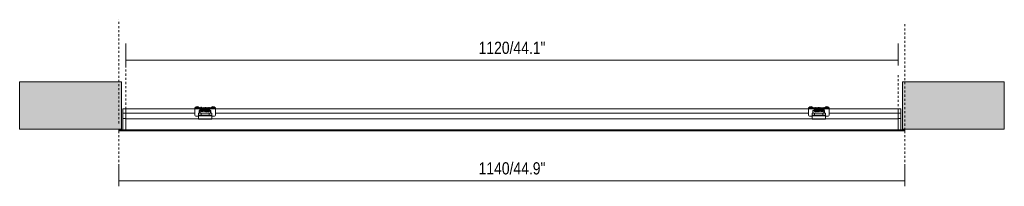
# Model space of a CAD drawing. Header units: millimetres. Extents: x -7293 to -3814, y -168 to 5061.
# Tile 8 of 8: x -5567 to -4139, y 4820 to 5061. Entities that reach past the tile are written whole.
import ezdxf

# ---------------------------------------------------------------- set-up
doc = ezdxf.new("R2010")
doc.units = ezdxf.units.MM
doc.linetypes.add('Dash', pattern=[6, 3, -3])
doc.layers.add('A-ANNO-DIMS', color=7, linetype='Dash', lineweight=9, true_color=0xd2d2d2)
for name, color, linetype, lineweight in [('A-ANNO-DIMS-8', 7, 'Continuous', 9), ('A-DETL-GENF', 7, 'Continuous', 9), ('E-LITE-EQPM', 7, 'Continuous', 20)]:
    doc.layers.add(name, color=color, linetype=linetype, lineweight=lineweight)
doc.styles.add('Arial Narrow', font='ARIALN.TTF', dxfattribs={"height": 17.6})
doc.dimstyles.new('FARO_-_2_2mm_Arial_Narrow_mm_Inch_Left_H_1', dxfattribs={"dimscale": 304.8, "dimtxt": 18.012385, "dimasz": 0, "dimexe": 0.07874, "dimexo": 0.0625, "dimgap": 0.013123, "dimtad": 3, "dimtih": 1, "dimtoh": 1, "dimdec": 0, "dimzin": 0, "dimdsep": 46, "dimtxsty": 'Arial Narrow', "dimblk1": 'NONE', "dimblk2": 'NONE', "dimsah": 1, "dimcen": 0.09, "dimadec": 0, "dimazin": 0, "dimtfac": 1, "dimtdec": 4, "dimtix": 1, "dimtmove": 0, "dimatfit": 3, "dimfxl": 0.026247, "dimfxlon": 1, "dimtvp": 1, "dimtolj": 1, "dimtzin": 0, "dimarcsym": 2})

# ---------------------------------------------------------------- blocks, each defined once
blk = doc.blocks.new('VIA Recessed - 00-592219-Planta_PDF')
at = {"lineweight": 9}
for p, q in [((-3652.6, 4933.2), (-3661, 4933.2)), ((-3661, 4933.2), (-3652.6, 4933.2)), ((-3661, 4931.7), (-3661, 4933.2)), ((-3661, 4922.7), (-3661, 4931.7)), ((-3661, 4931.7), (-3652.8, 4931.7)), ((-3660.9, 4933.7), (-3660.7, 4933.7)), ((-3660.5, 4933.7), (-3660.9, 4933.7)), ((-3660.9, 4933.7), (-3660.5, 4933.7)), ((-3660.9, 4933.6), (-3660.9, 4933.4)), ((-3660.5, 4933.6), (-3660.9, 4933.6)), ((-3660.9, 4933.4), (-3660.5, 4933.4)), ((-3660.9, 4933.3), (-3660.4, 4933.3)), ((-3660.4, 4933.3), (-3660.9, 4933.3)), ((-3660.7, 4933.8), (-3659.7, 4933.8)), ((-3659, 4933.6), (-3660.2, 4933.6)), ((-3660.2, 4933.4), (-3659.1, 4933.4)), ((-3660, 4933.8), (-3659, 4934.8)), ((-3660, 4933.8), (-3659.9, 4933.8)), ((-3659.2, 4933.8), (-3656.2, 4933.8)), ((-3657.5, 4933.6), (-3659, 4933.6)), ((-3659, 4933.4), (-3657.5, 4933.4)), ((-3657, 4934.3), (-3658, 4934.3)), ((-3656.5, 4933.6), (-3657.5, 4933.6)), ((-3656.5, 4933.4), (-3657.5, 4933.4)), ((-3656, 4934.8), (-3655, 4933.8)), ((-3654.7, 4933.6), (-3655.9, 4933.6)), ((-3654.7, 4933.4), (-3655.9, 4933.4)), ((-3655.2, 4933.8), (-3654.3, 4933.8)), ((-3655, 4933.8), (-3655, 4933.8)), ((-3654.1, 4933.7), (-3654.5, 4933.7)), ((-3654.5, 4933.7), (-3654.1, 4933.7)), ((-3654.1, 4933.6), (-3654.5, 4933.6)), ((-3654.1, 4933.4), (-3654.5, 4933.4)), ((-3654.5, 4933.3), (-3654.1, 4933.3)), ((-3654.1, 4933.3), (-3654.5, 4933.3)), ((-3654.5, 4926.8), (-3654.5, 4928.8)), ((-3654.4, 4933.3), (-3654.1, 4933.3)), ((-3654.2, 4933.7), (-3654.1, 4933.7)), ((-3654.1, 4933.4), (-3654.1, 4933.6)), ((-3653.8, 4931.1), (-3653.8, 4925.7)), ((-3653.8, 4931.1), (-3653.7, 4930.9)), ((-3653.3, 4930.4), (-3652.9, 4930.4)), ((-3653.3, 4929.8), (-3653, 4929.8)), ((-3652.8, 4931.1), (-3653, 4931.4)), ((-3652.6, 4933.3), (-3652.6, 4933.4)), ((-3652, 4929.8), (-3651, 4929.8)), ((-3651.8, 4931.7), (-3650.8, 4931.7)), ((-3651.8, 4931.1), (-3651.8, 4931.2)), ((-3651.8, 4931.1), (-3651.7, 4930.8)), ((-3650.6, 4933.2), (-3651.6, 4933.2)), ((-3651.6, 4933.2), (-3650.6, 4933.2)), ((-3651.3, 4933.9), (-3651.1, 4933.2)), ((-3649.8, 4930.9), (-3649.1, 4930.9)), ((-3648.7, 4932), (-3649.7, 4932)), ((-3649.1, 4931.9), (-3649.7, 4931.9)), ((-3649.5, 4933.2), (-3648.6, 4933.2)), ((-3649.1, 4930.9), (-3649.1, 4931.9)), ((-3649.1, 4931.9), (-3649.1, 4931.9)), ((-3646.7, 4932), (-3647.7, 4932)), ((-3647.6, 4933.2), (-3646.6, 4933.2)), ((-3644.7, 4932), (-3645.7, 4932)), ((-3645.6, 4933.2), (-3644.6, 4933.2)), ((-3642.7, 4932), (-3643.7, 4932)), ((-3643.6, 4933.2), (-3642.6, 4933.2)), ((-3641.8, 4931.7), (-3640.8, 4931.7)), ((-3640.6, 4933.2), (-3641.6, 4933.2)), ((-3641.6, 4933.2), (-3640.6, 4933.2)), ((-3641.5, 4929.8), (-3641, 4929.8)), ((-3640, 4929.8), (-3638.9, 4929.8)), ((-3639.8, 4931.7), (-3631, 4931.7)), ((-3631, 4933.2), (-3639.6, 4933.2)), ((-3639.6, 4933.2), (-3631, 4933.2)), ((-3639, 4929.6), (-3639, 4929.7)), ((-3639, 4929.7), (-3639, 4929.6)), ((-3639, 4929.6), (-3639, 4929.6)), ((-3638, 4929.6), (-3638, 4929.7)), ((-3638, 4929.7), (-3638, 4929.6)), ((-3638, 4929.6), (-3638, 4929.6)), ((-3638, 4925.7), (-3638, 4929.6)), ((-3636.9, 4933.6), (-3637.9, 4933.7)), ((-3637.9, 4933.7), (-3631.1, 4933.7)), ((-3631.1, 4933.7), (-3637.9, 4933.7)), ((-3637.9, 4933.6), (-3637.9, 4933.4)), ((-3634.5, 4933.6), (-3637.9, 4933.6)), ((-3636.9, 4933.4), (-3637.9, 4933.3)), ((-3631.1, 4933.3), (-3637.9, 4933.3)), ((-3637.9, 4933.3), (-3631.1, 4933.3)), ((-3637.7, 4933.8), (-3637.1, 4933.8)), ((-3637.7, 4933.8), (-3631.3, 4933.8)), ((-3637.5, 4933.8), (-3637.7, 4933.8)), ((-3637.5, 4928.8), (-3637.5, 4926.8)), ((-3637, 4933.8), (-3636, 4934.8)), ((-3637, 4933.8), (-3632, 4933.8)), ((-3634.5, 4933.4), (-3636.9, 4933.4)), ((-3633.9, 4934.3), (-3634.9, 4934.3)), ((-3631.1, 4933.6), (-3634.5, 4933.6)), ((-3634.5, 4933.4), (-3631.1, 4933.4)), ((-3633, 4934.8), (-3632, 4933.8)), ((-3631.1, 4933.7), (-3632.1, 4933.6)), ((-3631.8, 4933.8), (-3631.3, 4933.8)), ((-3631.3, 4933.8), (-3631.5, 4933.8)), ((-3631.1, 4933.4), (-3631.1, 4933.6)), ((-3631, 4931.7), (-3631, 4933.2)), ((-3631, 4931.7), (-3631, 4922.7)), ((-2762.4, 4933.2), (-2771, 4933.2)), ((-2762.4, 4933.2), (-2771, 4933.2)), ((-2771, 4931.7), (-2771, 4933.2)), ((-2762.2, 4931.7), (-2771, 4931.7)), ((-2771, 4931.7), (-2771, 4922.7)), ((-2770.9, 4933.6), (-2770.9, 4933.4)), ((-2770.9, 4933.6), (-2767.5, 4933.6)), ((-2767.5, 4933.4), (-2770.9, 4933.4)), ((-2764.1, 4933.7), (-2770.8, 4933.7)), ((-2770.8, 4933.7), (-2769.9, 4933.6)), ((-2770.8, 4933.7), (-2764.1, 4933.7)), ((-2770.8, 4933.3), (-2764.1, 4933.3)), ((-2764.1, 4933.3), (-2770.8, 4933.3)), ((-2770.2, 4933.8), (-2770.7, 4933.8)), ((-2770.7, 4933.8), (-2770.5, 4933.8)), ((-2764.3, 4933.8), (-2770.7, 4933.8)), ((-2770, 4933.8), (-2769, 4934.8)), ((-2765, 4933.8), (-2770, 4933.8)), ((-2768, 4934.3), (-2767, 4934.3)), ((-2767.5, 4933.6), (-2764.1, 4933.6)), ((-2767.5, 4933.4), (-2765.1, 4933.4)), ((-2766, 4934.8), (-2765, 4933.8)), ((-2765, 4933.6), (-2764.1, 4933.7)), ((-2765, 4933.4), (-2764.1, 4933.3)), ((-2764.3, 4933.8), (-2764.8, 4933.8)), ((-2764.5, 4928.8), (-2764.5, 4926.8)), ((-2764.4, 4933.8), (-2764.3, 4933.8)), ((-2764.1, 4933.4), (-2764.1, 4933.6)), ((-2763.9, 4929.6), (-2763.9, 4929.7)), ((-2763.9, 4929.7), (-2763.9, 4929.6)), ((-2763.9, 4929.6), (-2763.9, 4929.6)), ((-2762, 4929.8), (-2763, 4929.8)), ((-2762.9, 4929.6), (-2762.9, 4929.7)), ((-2762.9, 4929.7), (-2762.9, 4929.6)), ((-2762.9, 4929.6), (-2762.9, 4929.6)), ((-2760.3, 4933.2), (-2761.4, 4933.2)), ((-2760.3, 4933.2), (-2761.4, 4933.2)), ((-2760.2, 4931.7), (-2761.2, 4931.7)), ((-2760.5, 4929.8), (-2761, 4929.8)), ((-2759.1, 4930.9), (-2760, 4930.3)), ((-2758.4, 4933.2), (-2759.3, 4933.2)), ((-2759.2, 4932), (-2758.2, 4932)), ((-2756.4, 4933.2), (-2757.4, 4933.2)), ((-2757.2, 4932), (-2756.2, 4932)), ((-2755.1, 4930.9), (-2756, 4930.3)), ((-2754.3, 4933.2), (-2755.3, 4933.2)), ((-2755.2, 4932), (-2754.2, 4932)), ((-2752.4, 4933.2), (-2753.4, 4933.2)), ((-2753.2, 4932), (-2752.2, 4932)), ((-2752.2, 4931.9), (-2752.8, 4931.9)), ((-2752.8, 4930.9), (-2752.8, 4931.9)), ((-2752.8, 4931.9), (-2752.8, 4931.9)), ((-2752.8, 4930.9), (-2752.1, 4930.9)), ((-2750.4, 4933.2), (-2751.4, 4933.2)), ((-2750.4, 4933.2), (-2751.4, 4933.2)), ((-2750.2, 4931.7), (-2751.2, 4931.7)), ((-2750, 4929.8), (-2751, 4929.8)), ((-2750.1, 4931.1), (-2750.2, 4931.2)), ((-2750.1, 4931.1), (-2750.2, 4930.8)), ((-2741, 4933.2), (-2749.4, 4933.2)), ((-2741, 4933.2), (-2749.4, 4933.2)), ((-2741, 4931.7), (-2749.2, 4931.7)), ((-2749.1, 4931.1), (-2749, 4931.4)), ((-2748.6, 4930.4), (-2749, 4930.4)), ((-2748.6, 4929.8), (-2749, 4929.8)), ((-2748.1, 4931.1), (-2748.2, 4930.9)), ((-2748.1, 4925.7), (-2748.1, 4931.1)), ((-2747.9, 4933.6), (-2747.9, 4933.4)), ((-2747.9, 4933.6), (-2747.5, 4933.6)), ((-2747.9, 4933.4), (-2747.5, 4933.4)), ((-2747.8, 4933.7), (-2747.5, 4933.7)), ((-2747.7, 4933.7), (-2747.8, 4933.7)), ((-2747.5, 4933.7), (-2747.8, 4933.7)), ((-2747.4, 4933.3), (-2747.8, 4933.3)), ((-2747.5, 4933.3), (-2747.8, 4933.3)), ((-2747.8, 4933.3), (-2747.4, 4933.3)), ((-2746.7, 4933.8), (-2747.7, 4933.8)), ((-2747.5, 4926.8), (-2747.5, 4928.8)), ((-2747.2, 4933.6), (-2746, 4933.6)), ((-2747.2, 4933.4), (-2746.1, 4933.4)), ((-2747, 4933.8), (-2746, 4934.8)), ((-2746.9, 4933.8), (-2747, 4933.8)), ((-2746, 4933.6), (-2744.5, 4933.6)), ((-2746, 4933.4), (-2744.5, 4933.4)), ((-2742.7, 4933.8), (-2745.7, 4933.8)), ((-2744.9, 4934.3), (-2743.9, 4934.3)), ((-2744.5, 4933.6), (-2743.1, 4933.6)), ((-2743.2, 4933.4), (-2744.5, 4933.4)), ((-2743, 4934.8), (-2742, 4933.8)), ((-2742.9, 4933.6), (-2741.7, 4933.6)), ((-2741.7, 4933.4), (-2742.9, 4933.4)), ((-2741.3, 4933.8), (-2742.2, 4933.8)), ((-2742, 4933.8), (-2742, 4933.8)), ((-2741.5, 4933.7), (-2741.1, 4933.7)), ((-2741.1, 4933.7), (-2741.5, 4933.7)), ((-2741.1, 4933.4), (-2741.5, 4933.4)), ((-2741.1, 4933.3), (-2741.5, 4933.3)), ((-2741.5, 4933.3), (-2741.1, 4933.3)), ((-2741.4, 4933.6), (-2741.1, 4933.6)), ((-2741.1, 4933.7), (-2741.2, 4933.7)), ((-2741.1, 4933.4), (-2741.1, 4933.6)), ((-2741, 4931.7), (-2741, 4933.2)), ((-2741, 4922.7), (-2741, 4931.7)), ((-3659.5, 4921.2), (-3655.5, 4921.2)), ((-3655.5, 4925.7), (-3652, 4925.7)), ((-3655.5, 4922.9), (-3655.5, 4925.7)), ((-3636.5, 4922.9), (-3655.5, 4922.9)), ((-3655.5, 4922.8), (-3655.5, 4922.9)), ((-3655.5, 4922.7), (-3655.5, 4922.8)), ((-3636.5, 4922.8), (-3655.5, 4922.8)), ((-3655.5, 4921.8), (-3655.5, 4922.7)), ((-3636.5, 4922.7), (-3655.5, 4922.7)), ((-3655.5, 4917.3), (-3655.5, 4921.8)), ((-3636.5, 4921.8), (-3655.5, 4921.8)), ((-3655.5, 4917.1), (-3655.5, 4917.3)), ((-3636.5, 4917.3), (-3655.5, 4917.3)), ((-3655.5, 4917.1), (-3636.5, 4917.1)), ((-3639, 4925.8), (-3653.4, 4925.8)), ((-3652, 4925.7), (-3652, 4923.1)), ((-3636.5, 4925.7), (-3640, 4925.7)), ((-3640, 4925.7), (-3640, 4923.1)), ((-3636.5, 4925.7), (-3636.5, 4922.9)), ((-3636.5, 4922.9), (-3636.5, 4922.8)), ((-3636.5, 4922.8), (-3636.5, 4922.7)), ((-3636.5, 4922.7), (-3636.5, 4921.8)), ((-3636.5, 4921.8), (-3636.5, 4917.3)), ((-3636.5, 4921.2), (-3632.5, 4921.2)), ((-3636.5, 4917.3), (-3636.5, 4917.1)), ((-2765.5, 4921.2), (-2769.5, 4921.2)), ((-2765.5, 4925.7), (-2765.5, 4922.9)), ((-2765.5, 4925.7), (-2762, 4925.7)), ((-2746.5, 4922.9), (-2765.5, 4922.9)), ((-2765.5, 4922.9), (-2765.5, 4922.8)), ((-2765.5, 4922.8), (-2765.5, 4922.7)), ((-2765.5, 4922.8), (-2746.5, 4922.8)), ((-2765.5, 4922.7), (-2765.5, 4921.8)), ((-2765.5, 4922.7), (-2746.5, 4922.7)), ((-2765.5, 4921.8), (-2765.5, 4917.3)), ((-2765.5, 4921.8), (-2746.5, 4921.8)), ((-2765.5, 4917.3), (-2765.5, 4917.1)), ((-2765.5, 4917.3), (-2746.5, 4917.3)), ((-2765.5, 4917.1), (-2746.5, 4917.1)), ((-2762.9, 4925.8), (-2748.6, 4925.8)), ((-2762, 4925.7), (-2762, 4923.1)), ((-2750, 4925.7), (-2750, 4923.1)), ((-2746.5, 4925.7), (-2750, 4925.7)), ((-2746.5, 4922.9), (-2746.5, 4925.7)), ((-2746.5, 4922.8), (-2746.5, 4922.9)), ((-2746.5, 4922.7), (-2746.5, 4922.8)), ((-2746.5, 4921.8), (-2746.5, 4922.7)), ((-2746.5, 4917.3), (-2746.5, 4921.8)), ((-2742.5, 4921.2), (-2746.5, 4921.2)), ((-2746.5, 4917.1), (-2746.5, 4917.3))]:
    blk.add_line(p, q, dxfattribs=at)
at = {"lineweight": 9, "flags": 128}
for points in [[(-3653.3, 4925.7), (-3653.3, 4928.5), (-3653.3, 4931.6)], [(-3652.2, 4934.3), (-3652.1, 4934.4), (-3651.9, 4934.5), (-3651.7, 4934.5), (-3651.5, 4934.4)], [(-3651.8, 4930.3), (-3651.5, 4930.4), (-3651.5, 4930.4)], [(-3650.8, 4931.1), (-3651.3, 4931.7), (-3651.7, 4931.8)], [(-3650.8, 4931.1), (-3651.3, 4930.5), (-3651.5, 4930.4)], [(-3639, 4929.7), (-3638.8, 4930.1), (-3638.5, 4930.2)], [(-3638.5, 4930.2), (-3638.1, 4930), (-3638, 4929.7)], [(-2763.9, 4929.7), (-2763.7, 4930.1), (-2763.4, 4930.2)], [(-2763.4, 4930.2), (-2763, 4930), (-2762.9, 4929.7)], [(-2751.1, 4931.1), (-2750.7, 4931.7), (-2750.2, 4931.8)], [(-2751.1, 4931.1), (-2750.7, 4930.5), (-2750.5, 4930.4)], [(-2750.1, 4930.3), (-2750.4, 4930.4), (-2750.5, 4930.4)], [(-2748.6, 4925.7), (-2748.6, 4928.5), (-2748.6, 4931.6)]]:
    blk.add_lwpolyline(points, dxfattribs=at)
at = {"lineweight": 9}
for centre, radius, start, end in [((-3653.5, 4928.8), 1, 112.9161, 180), ((-3653.5, 4926.8), 1, 180, 247.0839), ((-3641.5, 4930.3), 0.5, 196.0067, 270), ((-3638.5, 4926.8), 1, 297.9956, 0), ((-3638.5, 4928.8), 1, 0, 58.4513), ((-2763.5, 4928.8), 1, 117.9514, 180), ((-2763.5, 4926.8), 1, 180, 242.0044), ((-2760.5, 4930.3), 0.5, 270, 343.9933), ((-2748.5, 4928.8), 1, 0, 67.0839), ((-2748.5, 4926.8), 1, 292.9161, 0), ((-3659.5, 4922.7), 1.5, 180, 270), ((-3632.5, 4922.7), 1.5, 270, 0), ((-2769.5, 4922.7), 1.5, 180, 270), ((-2742.5, 4922.7), 1.5, 270, 0)]:
    blk.add_arc(centre, radius, start, end, dxfattribs=at)
for centre, major_axis, ratio, start_param, end_param in [((-3653.3, 4931.1), (0.5, 0), 0.945801, 1.570796, 3.141593), ((-3653.3, 4931.1), (0.5, 0), 0.945801, 0.785398, 1.570796), ((-3653.3, 4931.1), (0.5, 0), 0.945801, 4.712389, 6.283185), ((-3638.5, 4929.6), (0.5, 0), 0.947807, 1.570796, 3.141593), ((-3638.5, 4929.6), (0.5, 0), 0.947807, 0, 1.570796), ((-2763.4, 4929.6), (0.5, 0), 0.947807, 1.570796, 3.141593), ((-2763.4, 4929.6), (-0.5, 0), 0.947807, 0, 0.003725), ((-2763.4, 4929.6), (0.5, 0), 0.947807, 0, 1.570796), ((-2748.6, 4931.1), (0.5, 0), 0.945801, 3.141593, 4.712389), ((-2748.6, 4931.1), (0.5, 0), 0.945801, 1.570796, 2.356194), ((-2748.6, 4931.1), (0.5, 0), 0.945801, 0, 1.570796), ((-3650, 4923.1), (2, 0), 0.325296, 3.141593, 3.53817), ((-3642, 4923.1), (2, 0), 0.325296, 5.867787, 6.283185), ((-2760, 4923.1), (-2, 0), 0.325296, 0, 0.415398), ((-2752, 4923.1), (2, 0), 0.325296, 5.886607, 6.283185)]:
    blk.add_ellipse(centre, major_axis=major_axis, ratio=ratio, start_param=start_param, end_param=end_param, dxfattribs=at)
for points in [[(-3658, 4935.1), (-3658.2, 4935.1), (-3658.5, 4935), (-3658.8, 4934.8), (-3659, 4934.7)], [(-3659, 4934.8), (-3659, 4934.8), (-3659, 4934.8), (-3659, 4934.8)], [(-3659, 4934.8), (-3659, 4934.8), (-3659, 4934.8), (-3659, 4934.8)], [(-3659, 4934.8), (-3659, 4934.8), (-3659, 4934.8), (-3659, 4934.8)], [(-3659, 4934.8), (-3659, 4934.8), (-3659, 4934.8), (-3659, 4934.8)], [(-3658, 4934.3), (-3658, 4934.5), (-3658, 4934.7), (-3658, 4935), (-3658, 4935.1), (-3658, 4935.1)], [(-3657, 4935.1), (-3657, 4935.1), (-3657, 4934.9), (-3657, 4934.5), (-3657, 4934.3)], [(-3656, 4934.7), (-3656.1, 4934.8), (-3656.5, 4935), (-3656.8, 4935.1), (-3657, 4935.1)], [(-3656, 4934.8), (-3656, 4934.8), (-3656, 4934.8), (-3656, 4934.8)], [(-3656, 4934.8), (-3656, 4934.8), (-3656, 4934.8), (-3656, 4934.8)], [(-3656, 4934.8), (-3656, 4934.8), (-3656, 4934.8), (-3656, 4934.8)], [(-3656, 4934.8), (-3656, 4934.8), (-3656, 4934.8), (-3656, 4934.8)], [(-3652.9, 4930.2), (-3652.9, 4930), (-3653, 4929.7), (-3653, 4929.4), (-3653, 4929.2)], [(-3653, 4929.2), (-3653, 4929.2), (-3653, 4929.1), (-3652.9, 4929), (-3652.7, 4928.9), (-3652.5, 4928.9), (-3652.3, 4928.9), (-3652.2, 4928.9), (-3652.1, 4929), (-3652, 4929.1), (-3652, 4929.1)], [(-3652.7, 4932.7), (-3652.7, 4932.4), (-3652.8, 4931.7), (-3652.8, 4931), (-3652.9, 4930.7)], [(-3647.1, 4933.3), (-3647.1, 4933.4), (-3647.2, 4933.5), (-3647.2, 4933.5)], [(-3644.7, 4932.4), (-3644.7, 4932.1), (-3644.8, 4931.4), (-3644.9, 4930.4), (-3645, 4929.4), (-3645.1, 4928.5), (-3645.2, 4927.9), (-3645.3, 4927.6), (-3645.4, 4927.7), (-3645.5, 4928.1), (-3645.6, 4928.8), (-3645.7, 4929.7), (-3645.8, 4930.4), (-3645.8, 4930.7)], [(-3640.5, 4933.7), (-3640.5, 4933.5), (-3640.6, 4933.1), (-3640.7, 4932.3), (-3640.8, 4931.3), (-3640.9, 4930.2), (-3641, 4929.2), (-3641.1, 4928.4), (-3641.2, 4927.9), (-3641.3, 4927.6), (-3641.4, 4927.7), (-3641.5, 4928.2), (-3641.6, 4928.9), (-3641.7, 4929.5), (-3641.8, 4929.8)], [(-3641.1, 4933.2), (-3641.1, 4933.3), (-3641.1, 4933.4), (-3641.2, 4933.4)], [(-3639.1, 4933.3), (-3639.2, 4933.5), (-3639.2, 4933.6), (-3639.2, 4933.7)], [(-3639, 4929.2), (-3639, 4929.2), (-3639, 4929.1), (-3639, 4929.1)], [(-3634.9, 4935.1), (-3635.1, 4935.1), (-3635.5, 4935), (-3635.8, 4934.8), (-3636, 4934.7)], [(-3636, 4934.8), (-3636, 4934.8), (-3636, 4934.8), (-3636, 4934.8)], [(-3636, 4934.8), (-3636, 4934.8), (-3636, 4934.8), (-3636, 4934.8)], [(-3636, 4934.8), (-3636, 4934.8), (-3636, 4934.8), (-3636, 4934.8)], [(-3636, 4934.8), (-3636, 4934.8), (-3636, 4934.8), (-3636, 4934.8)], [(-3634.9, 4935.1), (-3634.9, 4935.1), (-3634.9, 4935), (-3634.9, 4934.7), (-3634.9, 4934.5), (-3634.9, 4934.3)], [(-3633, 4934.7), (-3633.1, 4934.8), (-3633.4, 4935), (-3633.8, 4935.1), (-3633.9, 4935.1)], [(-3633.9, 4935.1), (-3633.9, 4935.1), (-3633.9, 4934.9), (-3633.9, 4934.5), (-3633.9, 4934.3)], [(-3633, 4934.8), (-3633, 4934.8), (-3633, 4934.8), (-3633, 4934.8)], [(-3633, 4934.8), (-3633, 4934.8), (-3633, 4934.8), (-3633, 4934.8)], [(-3633, 4934.8), (-3633, 4934.8), (-3633, 4934.8), (-3633, 4934.8)], [(-3633, 4934.8), (-3633, 4934.8), (-3633, 4934.8), (-3633, 4934.8)], [(-2769, 4934.7), (-2768.8, 4934.8), (-2768.5, 4935), (-2768.1, 4935.1), (-2768, 4935.1)], [(-2769, 4934.8), (-2769, 4934.8), (-2769, 4934.8), (-2769, 4934.8)], [(-2769, 4934.8), (-2769, 4934.8), (-2769, 4934.8), (-2769, 4934.8)], [(-2769, 4934.8), (-2769, 4934.8), (-2769, 4934.8), (-2769, 4934.8)], [(-2769, 4934.8), (-2769, 4934.8), (-2769, 4934.8), (-2769, 4934.8)], [(-2768, 4935.1), (-2768, 4935.1), (-2768, 4934.9), (-2768, 4934.5), (-2768, 4934.3)], [(-2767, 4935.1), (-2767, 4935.1), (-2767, 4935), (-2767, 4934.7), (-2767, 4934.5), (-2767, 4934.3)], [(-2767, 4935.1), (-2766.8, 4935.1), (-2766.4, 4935), (-2766.1, 4934.8), (-2766, 4934.7)], [(-2766, 4934.8), (-2766, 4934.8), (-2766, 4934.8), (-2766, 4934.8)], [(-2766, 4934.8), (-2766, 4934.8), (-2766, 4934.8), (-2766, 4934.8)], [(-2766, 4934.8), (-2766, 4934.8), (-2766, 4934.8), (-2766, 4934.8)], [(-2766, 4934.8), (-2766, 4934.8), (-2766, 4934.8), (-2766, 4934.8)], [(-2762.9, 4929.2), (-2762.9, 4929.2), (-2762.9, 4929.1), (-2762.9, 4929.1)], [(-2762.8, 4933.3), (-2762.8, 4933.5), (-2762.7, 4933.6), (-2762.7, 4933.7)], [(-2761.4, 4933.7), (-2761.4, 4933.5), (-2761.3, 4933.1), (-2761.2, 4932.3), (-2761.1, 4931.3), (-2761, 4930.2), (-2760.9, 4929.2), (-2760.8, 4928.4), (-2760.7, 4927.9), (-2760.6, 4927.6), (-2760.5, 4927.7), (-2760.4, 4928.2), (-2760.3, 4928.9), (-2760.2, 4929.5), (-2760.2, 4929.8)], [(-2760.8, 4933.2), (-2760.8, 4933.3), (-2760.8, 4933.4), (-2760.8, 4933.4)], [(-2757.2, 4932.4), (-2757.2, 4932.1), (-2757.1, 4931.4), (-2757, 4930.4), (-2756.9, 4929.4), (-2756.8, 4928.5), (-2756.7, 4927.9), (-2756.6, 4927.6), (-2756.5, 4927.7), (-2756.4, 4928.1), (-2756.3, 4928.8), (-2756.2, 4929.7), (-2756.1, 4930.4), (-2756.1, 4930.7)], [(-2754.8, 4933.3), (-2754.8, 4933.4), (-2754.8, 4933.5), (-2754.7, 4933.5)], [(-2748.9, 4929.2), (-2748.9, 4929.2), (-2748.9, 4929.1), (-2749, 4929), (-2749.2, 4928.9), (-2749.4, 4928.9), (-2749.6, 4928.9), (-2749.8, 4928.9), (-2749.9, 4929), (-2749.9, 4929.1), (-2749.9, 4929.1)], [(-2749.3, 4932.7), (-2749.2, 4932.4), (-2749.2, 4931.7), (-2749.1, 4931), (-2749.1, 4930.7)], [(-2749, 4930.2), (-2749, 4930), (-2748.9, 4929.7), (-2748.9, 4929.4), (-2748.9, 4929.2)], [(-2746, 4934.7), (-2745.8, 4934.8), (-2745.5, 4935), (-2745.1, 4935.1), (-2744.9, 4935.1)], [(-2746, 4934.8), (-2746, 4934.8), (-2746, 4934.8), (-2746, 4934.8)], [(-2746, 4934.8), (-2746, 4934.8), (-2746, 4934.8), (-2746, 4934.8)], [(-2746, 4934.8), (-2746, 4934.8), (-2746, 4934.8), (-2746, 4934.8)], [(-2746, 4934.8), (-2746, 4934.8), (-2746, 4934.8), (-2746, 4934.8)], [(-2744.9, 4935.1), (-2744.9, 4935.1), (-2744.9, 4934.9), (-2744.9, 4934.5), (-2744.9, 4934.3)], [(-2743.9, 4935.1), (-2743.8, 4935.1), (-2743.4, 4935), (-2743.1, 4934.8), (-2743, 4934.7)], [(-2743.9, 4934.3), (-2743.9, 4934.5), (-2743.9, 4934.7), (-2743.9, 4935), (-2743.9, 4935.1), (-2743.9, 4935.1)], [(-2743, 4934.8), (-2743, 4934.8), (-2743, 4934.8), (-2743, 4934.8)], [(-2743, 4934.8), (-2743, 4934.8), (-2743, 4934.8), (-2743, 4934.8)], [(-2743, 4934.8), (-2743, 4934.8), (-2743, 4934.8), (-2743, 4934.8)], [(-2743, 4934.8), (-2743, 4934.8), (-2743, 4934.8), (-2743, 4934.8)]]:
    blk.add_open_spline(points, degree=3, dxfattribs=at)
for points, knots in [([(-3644.5, 4933.7), (-3644.5, 4933.6), (-3644.6, 4933.2), (-3644.7, 4932.4), (-3644.8, 4931.4), (-3644.9, 4930.4), (-3645, 4929.4), (-3645.1, 4928.5), (-3645.2, 4927.9), (-3645.3, 4927.6), (-3645.4, 4927.7), (-3645.5, 4928.1), (-3645.6, 4928.8), (-3645.7, 4929.7), (-3645.8, 4930.7), (-3645.9, 4931.8), (-3646.1, 4932.7), (-3646.2, 4933.4), (-3646.3, 4933.9), (-3646.4, 4934), (-3646.5, 4933.8), (-3646.6, 4933.3), (-3646.7, 4932.5), (-3646.8, 4931.5), (-3646.9, 4930.5), (-3647, 4929.1), (-3647.2, 4928.1), (-3647.3, 4927.7), (-3647.4, 4927.7), (-3647.5, 4928.1), (-3647.6, 4928.7), (-3647.7, 4929.6), (-3647.9, 4931), (-3648, 4932.4), (-3648.1, 4933.4), (-3648.3, 4933.9), (-3648.4, 4934), (-3648.5, 4933.9), (-3648.6, 4933.3), (-3648.7, 4932.3), (-3648.8, 4930.9), (-3649, 4929.5), (-3649.1, 4928.7), (-3649.2, 4928), (-3649.3, 4927.7), (-3649.4, 4927.7), (-3649.5, 4928.1), (-3649.7, 4929.2), (-3649.8, 4930.6), (-3649.9, 4931.6), (-3650, 4932.6), (-3650.1, 4933.4), (-3650.2, 4933.9), (-3650.3, 4934), (-3650.5, 4933.9), (-3650.6, 4933.4), (-3650.7, 4932.6), (-3650.8, 4931.7), (-3650.9, 4930.6), (-3651, 4929.6), (-3651.1, 4928.7), (-3651.2, 4928), (-3651.3, 4927.7), (-3651.4, 4927.7), (-3651.5, 4928), (-3651.6, 4928.6), (-3651.7, 4929.5), (-3651.8, 4930.5), (-3651.9, 4931.5), (-3652, 4932.5), (-3652.1, 4933.3), (-3652.2, 4933.8), (-3652.3, 4934), (-3652.4, 4933.9), (-3652.6, 4933.4), (-3652.7, 4932.7), (-3652.8, 4931.7), (-3652.8, 4931), (-3652.9, 4930.7)], [0.3939394, 0.3939394, 0.3939394, 0.3939394, 0.4015152, 0.4090909, 0.4166667, 0.4242424, 0.4318182, 0.4393939, 0.4469697, 0.4545455, 0.4621212, 0.469697, 0.4772727, 0.4848485, 0.4924242, 0.5, 0.5075758, 0.5151515, 0.5227273, 0.530303, 0.5378788, 0.5454545, 0.5530303, 0.5606061, 0.5681818, 0.5757576, 0.5909091, 0.5984848, 0.6060606, 0.6136364, 0.6212121, 0.6287879, 0.6363636, 0.6515152, 0.6590909, 0.6666667, 0.6742424, 0.6818182, 0.6893939, 0.6969697, 0.7121212, 0.719697, 0.7272727, 0.7348485, 0.7424242, 0.75, 0.7575758, 0.7727273, 0.780303, 0.7878788, 0.7954545, 0.8030303, 0.8106061, 0.8181818, 0.8257576, 0.8333333, 0.8409091, 0.8484848, 0.8560606, 0.8636364, 0.8712121, 0.8787879, 0.8863636, 0.8939394, 0.9015152, 0.9090909, 0.9166667, 0.9242424, 0.9318182, 0.9393939, 0.9469697, 0.9545455, 0.9621212, 0.969697, 0.9772727, 0.9848485, 0.9924242, 1, 1, 1, 1]), ([(-3652.9, 4930.7), (-3652.9, 4930.7), (-3652.8, 4930.6), (-3652.8, 4930.4), (-3652.9, 4930.3), (-3652.9, 4930.2)], [0, 0, 0, 0, 0.25, 0.625, 1, 1, 1, 1]), ([(-3652.9, 4930.7), (-3652.9, 4930.7), (-3652.8, 4930.6), (-3652.8, 4930.4), (-3652.9, 4930.3), (-3652.9, 4930.2)], [0, 0, 0, 0, 0.25, 0.625, 1, 1, 1, 1]), ([(-3651.1, 4933.3), (-3651.1, 4933.4), (-3651.2, 4933.7), (-3651.3, 4934.1), (-3651.4, 4933.9), (-3651.6, 4933.2), (-3651.7, 4931.9), (-3651.9, 4930.5), (-3652, 4929.5), (-3652, 4929.1)], [-0.06411673, -0.06411673, -0.06411673, -0.06411673, -0.0625, -0.05208333, -0.04166667, -0.03125, -0.02083333, -0.01041667, 0, 0, 0, 0]), ([(-3650.6, 4933.3), (-3650.6, 4933.1), (-3650.7, 4932.6), (-3650.8, 4931.7), (-3650.9, 4930.6), (-3651, 4929.6), (-3651.1, 4928.7), (-3651.2, 4928), (-3651.3, 4927.7), (-3651.4, 4927.7), (-3651.5, 4928), (-3651.6, 4928.6), (-3651.7, 4929.3), (-3651.7, 4929.7), (-3651.7, 4929.7)], [0.83333333, 0.83333333, 0.83333333, 0.83333333, 0.84090909, 0.84848485, 0.85606061, 0.86363636, 0.87121212, 0.87878788, 0.88636364, 0.89393939, 0.90151515, 0.90909091, 0.91666667, 0.91854858, 0.91854858, 0.91854858, 0.91854858]), ([(-3651.1, 4933.3), (-3651.1, 4933.4), (-3651.2, 4933.6), (-3651.2, 4933.8), (-3651.3, 4933.9)], [0.935883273, 0.935883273, 0.935883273, 0.935883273, 0.9375, 0.944444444, 0.944444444, 0.944444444, 0.944444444]), ([(-3650.1, 4928.7), (-3650.1, 4928.6), (-3650.2, 4928.1), (-3650.2, 4927.8), (-3650.3, 4927.7)], [-0.13888889, -0.13888889, -0.13888889, -0.13888889, -0.13541667, -0.125, -0.125, -0.125, -0.125]), ([(-3648.8, 4930.9), (-3648.9, 4931.3), (-3649, 4932.1), (-3649.1, 4933.3), (-3649.3, 4934), (-3649.4, 4934), (-3649.6, 4933.4), (-3649.7, 4932.3), (-3649.8, 4931.2), (-3649.9, 4930.5), (-3649.9, 4930.3)], [-0.22750845, -0.22750845, -0.22750845, -0.22750845, -0.21875, -0.20833333, -0.19791667, -0.1875, -0.17708333, -0.16666667, -0.15625, -0.15255005, -0.15255005, -0.15255005, -0.15255005]), ([(-3648.5, 4933.8), (-3648.5, 4933.7), (-3648.6, 4933.3), (-3648.7, 4932.3), (-3648.8, 4930.9), (-3649, 4929.5), (-3649.1, 4928.7), (-3649.2, 4928), (-3649.3, 4927.7), (-3649.4, 4927.7), (-3649.5, 4928.1), (-3649.7, 4929.2), (-3649.8, 4930.3), (-3649.8, 4930.7), (-3649.8, 4930.8)], [0.6818182, 0.6818182, 0.6818182, 0.6818182, 0.6893939, 0.6969697, 0.7121212, 0.719697, 0.7272727, 0.7348485, 0.7424242, 0.75, 0.7575758, 0.7727273, 0.780303, 0.7819215, 0.7819215, 0.7819215, 0.7819215]), ([(-3646.9, 4931), (-3646.9, 4931.2), (-3647, 4931.9), (-3647.1, 4933), (-3647.2, 4933.9), (-3647.4, 4934.1), (-3647.5, 4933.7), (-3647.7, 4932.6), (-3647.8, 4931.5), (-3647.9, 4930.5), (-3647.9, 4930), (-3648, 4929.8)], [-0.36979167, -0.36979167, -0.36979167, -0.36979167, -0.36458333, -0.35416667, -0.34375, -0.33333333, -0.32291667, -0.3125, -0.30208333, -0.296875, -0.29166667, -0.29166667, -0.29166667, -0.29166667]), ([(-3646.4, 4934), (-3646.4, 4934), (-3646.5, 4933.8), (-3646.6, 4933.3), (-3646.7, 4932.5), (-3646.8, 4931.5), (-3646.9, 4930.5), (-3647, 4929.1), (-3647.2, 4928.1), (-3647.3, 4927.7), (-3647.4, 4927.7), (-3647.5, 4928.1), (-3647.6, 4928.7), (-3647.7, 4929.6), (-3647.8, 4930.3), (-3647.8, 4930.6)], [0.530303, 0.530303, 0.530303, 0.530303, 0.5378788, 0.5454545, 0.5530303, 0.5606061, 0.5681818, 0.5757576, 0.5909091, 0.5984848, 0.6060606, 0.6136364, 0.6212121, 0.6287879, 0.6363636, 0.6363636, 0.6363636, 0.6363636]), ([(-3645.2, 4933.8), (-3645.3, 4933.9), (-3645.3, 4934.1), (-3645.5, 4933.8), (-3645.6, 4933), (-3645.8, 4931.7), (-3645.9, 4930.3), (-3646, 4929.6), (-3646, 4929.3)], [-0.48611111, -0.48611111, -0.48611111, -0.48611111, -0.47916667, -0.46875, -0.45833333, -0.44791667, -0.4375, -0.43055556, -0.43055556, -0.43055556, -0.43055556]), ([(-3645.1, 4933.3), (-3645.2, 4933.4), (-3645.2, 4933.6), (-3645.2, 4933.7), (-3645.2, 4933.7)], [0.506831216, 0.506831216, 0.506831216, 0.506831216, 0.510416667, 0.512798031, 0.512798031, 0.512798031, 0.512798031]), ([(-3644.8, 4930.9), (-3644.9, 4931), (-3644.9, 4931.6), (-3645, 4932.7), (-3645.1, 4933.4), (-3645.2, 4933.7), (-3645.2, 4933.7)], [-0.51354756, -0.51354756, -0.51354756, -0.51354756, -0.51041667, -0.5, -0.48958333, -0.48720197, -0.48720197, -0.48720197, -0.48720197]), ([(-3642.9, 4930.9), (-3642.9, 4931.4), (-3643, 4932.3), (-3643.1, 4933.5), (-3643.3, 4934.1), (-3643.4, 4934), (-3643.6, 4933.3), (-3643.7, 4932), (-3643.9, 4930.6), (-3644, 4929.2), (-3644.1, 4928.2), (-3644.2, 4927.9), (-3644.3, 4927.8)], [-0.65625, -0.65625, -0.65625, -0.65625, -0.6458333, -0.6354167, -0.625, -0.6145833, -0.6041667, -0.59375, -0.5833333, -0.5729167, -0.5625, -0.5555556, -0.5555556, -0.5555556, -0.5555556]), ([(-3642.6, 4933.1), (-3642.6, 4932.9), (-3642.7, 4932.4), (-3642.8, 4931.4), (-3642.9, 4930.3), (-3643, 4929.3), (-3643.1, 4928.5), (-3643.2, 4927.9), (-3643.3, 4927.6), (-3643.4, 4927.7), (-3643.5, 4928.1), (-3643.6, 4928.8), (-3643.7, 4929.7), (-3643.8, 4930.3), (-3643.8, 4930.6)], [0.25757576, 0.25757576, 0.25757576, 0.25757576, 0.26515152, 0.27272727, 0.28030303, 0.28787879, 0.29545455, 0.3030303, 0.31060606, 0.31818182, 0.32575758, 0.33333333, 0.34090909, 0.3467879, 0.3467879, 0.3467879, 0.3467879]), ([(-3643.1, 4933.3), (-3643.1, 4933.3), (-3643.2, 4933.6), (-3643.2, 4933.9), (-3643.3, 4933.9)], [0.36322507, 0.36322507, 0.36322507, 0.36322507, 0.36458333, 0.375, 0.375, 0.375, 0.375]), ([(-3641.1, 4933.2), (-3641.2, 4933.5), (-3641.3, 4934), (-3641.4, 4934.1), (-3641.5, 4933.5), (-3641.7, 4932.4), (-3641.8, 4931), (-3642, 4929.5), (-3642.1, 4928.7), (-3642.1, 4928.4)], [-0.77994741, -0.77994741, -0.77994741, -0.77994741, -0.77083333, -0.76041667, -0.75, -0.73958333, -0.72916667, -0.71875, -0.70833333, -0.70833333, -0.70833333, -0.70833333]), ([(-3639.1, 4933.3), (-3639.2, 4933.5), (-3639.2, 4933.9), (-3639.4, 4934.1), (-3639.5, 4933.7), (-3639.6, 4932.7), (-3639.8, 4931.4), (-3639.9, 4929.9), (-3640.1, 4928.7), (-3640.2, 4928.2), (-3640.2, 4928.1)], [-0.92236403, -0.92236403, -0.92236403, -0.92236403, -0.91666667, -0.90625, -0.89583333, -0.88541667, -0.875, -0.86458333, -0.85416667, -0.84722222, -0.84722222, -0.84722222, -0.84722222]), ([(-3639.2, 4928.2), (-3639.2, 4928.1), (-3639.2, 4927.8), (-3639.3, 4927.6), (-3639.4, 4927.8), (-3639.5, 4928.2), (-3639.6, 4928.9), (-3639.7, 4929.5), (-3639.7, 4929.8)], [0.00989326, 0.00989326, 0.00989326, 0.00989326, 0.01515152, 0.02272727, 0.03030303, 0.03787879, 0.04545455, 0.051767, 0.051767, 0.051767, 0.051767]), ([(-2762.8, 4933.3), (-2762.8, 4933.5), (-2762.7, 4933.9), (-2762.6, 4934.1), (-2762.4, 4933.7), (-2762.3, 4932.7), (-2762.1, 4931.4), (-2762, 4929.9), (-2761.8, 4928.7), (-2761.8, 4928.2), (-2761.7, 4928.1)], [0.07763597, 0.07763597, 0.07763597, 0.07763597, 0.08333333, 0.09375, 0.10416667, 0.11458333, 0.125, 0.13541667, 0.14583333, 0.15277778, 0.15277778, 0.15277778, 0.15277778]), ([(-2762.8, 4928.2), (-2762.7, 4928.1), (-2762.7, 4927.8), (-2762.6, 4927.6), (-2762.5, 4927.8), (-2762.4, 4928.2), (-2762.3, 4928.9), (-2762.2, 4929.5), (-2762.2, 4929.8)], [-0.99010684, -0.99010684, -0.99010684, -0.99010684, -0.98484848, -0.97727273, -0.96969697, -0.96212121, -0.95454545, -0.948233, -0.948233, -0.948233, -0.948233]), ([(-2760.8, 4933.2), (-2760.8, 4933.5), (-2760.7, 4934), (-2760.5, 4934.1), (-2760.4, 4933.5), (-2760.2, 4932.4), (-2760.1, 4931), (-2759.9, 4929.5), (-2759.8, 4928.7), (-2759.8, 4928.4)], [0.22005259, 0.22005259, 0.22005259, 0.22005259, 0.22916667, 0.23958333, 0.25, 0.26041667, 0.27083333, 0.28125, 0.29166667, 0.29166667, 0.29166667, 0.29166667]), ([(-2759.3, 4933.1), (-2759.3, 4932.9), (-2759.2, 4932.4), (-2759.1, 4931.4), (-2759, 4930.3), (-2758.9, 4929.3), (-2758.8, 4928.5), (-2758.7, 4927.9), (-2758.6, 4927.6), (-2758.5, 4927.7), (-2758.4, 4928.1), (-2758.3, 4928.8), (-2758.2, 4929.7), (-2758.1, 4930.3), (-2758.1, 4930.6)], [-0.74242424, -0.74242424, -0.74242424, -0.74242424, -0.73484848, -0.72727273, -0.71969697, -0.71212121, -0.70454545, -0.6969697, -0.68939394, -0.68181818, -0.67424242, -0.66666667, -0.65909091, -0.6532121, -0.6532121, -0.6532121, -0.6532121]), ([(-2759.1, 4930.9), (-2759, 4931.4), (-2758.9, 4932.3), (-2758.8, 4933.5), (-2758.6, 4934.1), (-2758.5, 4934), (-2758.3, 4933.3), (-2758.2, 4932), (-2758, 4930.6), (-2757.9, 4929.2), (-2757.8, 4928.2), (-2757.7, 4927.9), (-2757.7, 4927.8)], [0.34375, 0.34375, 0.34375, 0.34375, 0.3541667, 0.3645833, 0.375, 0.3854167, 0.3958333, 0.40625, 0.4166667, 0.4270833, 0.4375, 0.4444444, 0.4444444, 0.4444444, 0.4444444]), ([(-2758.8, 4933.3), (-2758.8, 4933.3), (-2758.7, 4933.6), (-2758.7, 4933.9), (-2758.6, 4933.9)], [-0.63677493, -0.63677493, -0.63677493, -0.63677493, -0.63541667, -0.625, -0.625, -0.625, -0.625]), ([(-2757.4, 4933.7), (-2757.4, 4933.6), (-2757.3, 4933.2), (-2757.2, 4932.4), (-2757.1, 4931.4), (-2757, 4930.4), (-2756.9, 4929.4), (-2756.8, 4928.5), (-2756.7, 4927.9), (-2756.6, 4927.6), (-2756.5, 4927.7), (-2756.4, 4928.1), (-2756.3, 4928.8), (-2756.2, 4929.7), (-2756.1, 4930.7), (-2756, 4931.8), (-2755.9, 4932.7), (-2755.8, 4933.4), (-2755.7, 4933.9), (-2755.6, 4934), (-2755.4, 4933.8), (-2755.3, 4933.3), (-2755.2, 4932.5), (-2755.1, 4931.5), (-2755, 4930.5), (-2754.9, 4929.1), (-2754.8, 4928.1), (-2754.6, 4927.7), (-2754.5, 4927.7), (-2754.4, 4928.1), (-2754.3, 4928.7), (-2754.2, 4929.6), (-2754.1, 4931), (-2753.9, 4932.4), (-2753.8, 4933.4), (-2753.7, 4933.9), (-2753.6, 4934), (-2753.5, 4933.9), (-2753.4, 4933.3), (-2753.2, 4932.3), (-2753.1, 4930.9), (-2752.9, 4929.5), (-2752.8, 4928.7), (-2752.7, 4928), (-2752.6, 4927.7), (-2752.5, 4927.7), (-2752.4, 4928.1), (-2752.2, 4929.2), (-2752.1, 4930.6), (-2752, 4931.6), (-2751.9, 4932.6), (-2751.8, 4933.4), (-2751.7, 4933.9), (-2751.6, 4934), (-2751.5, 4933.9), (-2751.4, 4933.4), (-2751.3, 4932.6), (-2751.2, 4931.7), (-2751, 4930.6), (-2750.9, 4929.6), (-2750.8, 4928.7), (-2750.7, 4928), (-2750.6, 4927.7), (-2750.5, 4927.7), (-2750.4, 4928), (-2750.3, 4928.6), (-2750.2, 4929.5), (-2750.1, 4930.5), (-2750, 4931.5), (-2749.9, 4932.5), (-2749.8, 4933.3), (-2749.7, 4933.8), (-2749.6, 4934), (-2749.5, 4933.9), (-2749.4, 4933.4), (-2749.3, 4932.7), (-2749.2, 4931.7), (-2749.1, 4931), (-2749.1, 4930.7)], [-0.6060606, -0.6060606, -0.6060606, -0.6060606, -0.5984848, -0.5909091, -0.5833333, -0.5757576, -0.5681818, -0.5606061, -0.5530303, -0.5454545, -0.5378788, -0.530303, -0.5227273, -0.5151515, -0.5075758, -0.5, -0.4924242, -0.4848485, -0.4772727, -0.469697, -0.4621212, -0.4545455, -0.4469697, -0.4393939, -0.4318182, -0.4242424, -0.4090909, -0.4015152, -0.3939394, -0.3863636, -0.3787879, -0.3712121, -0.3636364, -0.3484848, -0.3409091, -0.3333333, -0.3257576, -0.3181818, -0.3106061, -0.3030303, -0.2878788, -0.280303, -0.2727273, -0.2651515, -0.2575758, -0.25, -0.2424242, -0.2272727, -0.219697, -0.2121212, -0.2045455, -0.1969697, -0.1893939, -0.1818182, -0.1742424, -0.1666667, -0.1590909, -0.1515152, -0.1439394, -0.1363636, -0.1287879, -0.1212121, -0.1136364, -0.1060606, -0.0984848, -0.0909091, -0.0833333, -0.0757576, -0.0681818, -0.0606061, -0.0530303, -0.0454545, -0.0378788, -0.030303, -0.0227273, -0.0151515, -0.0075758, 0, 0, 0, 0]), ([(-2757.1, 4930.9), (-2757.1, 4931), (-2757, 4931.6), (-2756.9, 4932.7), (-2756.8, 4933.4), (-2756.7, 4933.7), (-2756.7, 4933.7)], [0.48645244, 0.48645244, 0.48645244, 0.48645244, 0.48958333, 0.5, 0.51041667, 0.51279803, 0.51279803, 0.51279803, 0.51279803]), ([(-2756.8, 4933.3), (-2756.8, 4933.4), (-2756.7, 4933.6), (-2756.7, 4933.7), (-2756.7, 4933.7)], [-0.493168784, -0.493168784, -0.493168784, -0.493168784, -0.489583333, -0.487201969, -0.487201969, -0.487201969, -0.487201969]), ([(-2756.7, 4933.8), (-2756.7, 4933.9), (-2756.6, 4934.1), (-2756.4, 4933.8), (-2756.3, 4933), (-2756.2, 4931.7), (-2756, 4930.3), (-2755.9, 4929.6), (-2755.9, 4929.3)], [0.51388889, 0.51388889, 0.51388889, 0.51388889, 0.52083333, 0.53125, 0.54166667, 0.55208333, 0.5625, 0.56944444, 0.56944444, 0.56944444, 0.56944444]), ([(-2755.6, 4934), (-2755.5, 4934), (-2755.4, 4933.8), (-2755.3, 4933.3), (-2755.2, 4932.5), (-2755.1, 4931.5), (-2755, 4930.5), (-2754.9, 4929.1), (-2754.8, 4928.1), (-2754.6, 4927.7), (-2754.5, 4927.7), (-2754.4, 4928.1), (-2754.3, 4928.7), (-2754.2, 4929.6), (-2754.1, 4930.3), (-2754.1, 4930.6)], [-0.469697, -0.469697, -0.469697, -0.469697, -0.4621212, -0.4545455, -0.4469697, -0.4393939, -0.4318182, -0.4242424, -0.4090909, -0.4015152, -0.3939394, -0.3863636, -0.3787879, -0.3712121, -0.3636364, -0.3636364, -0.3636364, -0.3636364]), ([(-2755.1, 4931), (-2755, 4931.2), (-2755, 4931.9), (-2754.8, 4933), (-2754.7, 4933.9), (-2754.5, 4934.1), (-2754.4, 4933.7), (-2754.3, 4932.6), (-2754.1, 4931.5), (-2754, 4930.5), (-2754, 4930), (-2754, 4929.8)], [0.63020833, 0.63020833, 0.63020833, 0.63020833, 0.63541667, 0.64583333, 0.65625, 0.66666667, 0.67708333, 0.6875, 0.69791667, 0.703125, 0.70833333, 0.70833333, 0.70833333, 0.70833333]), ([(-2753.5, 4933.8), (-2753.4, 4933.7), (-2753.4, 4933.3), (-2753.2, 4932.3), (-2753.1, 4930.9), (-2752.9, 4929.5), (-2752.8, 4928.7), (-2752.7, 4928), (-2752.6, 4927.7), (-2752.5, 4927.7), (-2752.4, 4928.1), (-2752.2, 4929.2), (-2752.1, 4930.3), (-2752.1, 4930.7), (-2752.1, 4930.8)], [-0.3181818, -0.3181818, -0.3181818, -0.3181818, -0.3106061, -0.3030303, -0.2878788, -0.280303, -0.2727273, -0.2651515, -0.2575758, -0.25, -0.2424242, -0.2272727, -0.219697, -0.2180785, -0.2180785, -0.2180785, -0.2180785]), ([(-2753.1, 4930.9), (-2753, 4931.3), (-2752.9, 4932.1), (-2752.8, 4933.3), (-2752.7, 4934), (-2752.5, 4934), (-2752.4, 4933.4), (-2752.2, 4932.3), (-2752.1, 4931.2), (-2752, 4930.5), (-2752, 4930.3)], [0.77249155, 0.77249155, 0.77249155, 0.77249155, 0.78125, 0.79166667, 0.80208333, 0.8125, 0.82291667, 0.83333333, 0.84375, 0.84744995, 0.84744995, 0.84744995, 0.84744995]), ([(-2751.8, 4928.7), (-2751.8, 4928.6), (-2751.8, 4928.1), (-2751.7, 4927.8), (-2751.6, 4927.7)], [0.86111111, 0.86111111, 0.86111111, 0.86111111, 0.86458333, 0.875, 0.875, 0.875, 0.875]), ([(-2751.4, 4933.3), (-2751.3, 4933.1), (-2751.3, 4932.6), (-2751.2, 4931.7), (-2751, 4930.6), (-2750.9, 4929.6), (-2750.8, 4928.7), (-2750.7, 4928), (-2750.6, 4927.7), (-2750.5, 4927.7), (-2750.4, 4928), (-2750.3, 4928.6), (-2750.2, 4929.3), (-2750.2, 4929.7), (-2750.2, 4929.7)], [-0.16666667, -0.16666667, -0.16666667, -0.16666667, -0.15909091, -0.15151515, -0.14393939, -0.13636364, -0.12878788, -0.12121212, -0.11363636, -0.10606061, -0.09848485, -0.09090909, -0.08333333, -0.08145142, -0.08145142, -0.08145142, -0.08145142]), ([(-2750.8, 4933.3), (-2750.8, 4933.4), (-2750.7, 4933.7), (-2750.6, 4934.1), (-2750.5, 4933.9), (-2750.3, 4933.2), (-2750.2, 4931.9), (-2750, 4930.5), (-2749.9, 4929.5), (-2749.9, 4929.1)], [0.93588327, 0.93588327, 0.93588327, 0.93588327, 0.9375, 0.94791667, 0.95833333, 0.96875, 0.97916667, 0.98958333, 1, 1, 1, 1]), ([(-2750.8, 4933.3), (-2750.8, 4933.4), (-2750.7, 4933.6), (-2750.7, 4933.8), (-2750.7, 4933.9)], [-0.064116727, -0.064116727, -0.064116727, -0.064116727, -0.0625, -0.055555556, -0.055555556, -0.055555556, -0.055555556]), ([(-2749.1, 4930.7), (-2749, 4930.6), (-2749.1, 4930.5), (-2749.1, 4930.4), (-2749, 4930.3), (-2749, 4930.2)], [-1, -1, -1, -1, -0.625, -0.25, 0, 0, 0, 0]), ([(-2749.1, 4930.7), (-2749, 4930.6), (-2749.1, 4930.5), (-2749.1, 4930.4), (-2749, 4930.3), (-2749, 4930.2)], [-1, -1, -1, -1, -0.625, -0.25, 0, 0, 0, 0])]:
    blk.add_open_spline(points, degree=3, knots=knots, dxfattribs=at)
at = {"layer": 'E-LITE-EQPM'}
for p, q in [((-3765.2, 4925.7), (-3765.2, 4932)), ((-3761, 4932), (-3765.2, 4932)), ((-3761, 4932), (-3761, 4925.7)), ((-3761, 4925.6), (-3761, 4931.9)), ((-3661, 4931.9), (-3761, 4931.9)), ((-3648.7, 4931.9), (-3649.1, 4931.9)), ((-3646.7, 4931.9), (-3647.7, 4931.9)), ((-3644.7, 4931.9), (-3645.7, 4931.9)), ((-3642.7, 4931.9), (-3643.7, 4931.9)), ((-2771, 4931.9), (-3631, 4931.9)), ((-2758.2, 4931.9), (-2759.2, 4931.9)), ((-2756.2, 4931.9), (-2757.2, 4931.9)), ((-2754.2, 4931.9), (-2755.2, 4931.9)), ((-2752.8, 4931.9), (-2753.2, 4931.9)), ((-2641, 4931.9), (-2741, 4931.9)), ((-2641, 4925.7), (-2641, 4932)), ((-2636.8, 4932), (-2641, 4932)), ((-2641, 4931.9), (-2641, 4925.6)), ((-2636.8, 4932), (-2636.8, 4925.7)), ((-3765.2, 4917.7), (-3765.2, 4925.7)), ((-3761, 4925.7), (-3765.2, 4925.7)), ((-3765.2, 4901.5), (-3765.2, 4917.7)), ((-3761, 4917.7), (-3765.2, 4917.7)), ((-3761, 4925.7), (-3761, 4917.7)), ((-3661, 4925.6), (-3761, 4925.6)), ((-3761, 4917.7), (-3761, 4901.5)), ((-3761, 4901.5), (-3761, 4917.6)), ((-3655.5, 4917.6), (-3761, 4917.6)), ((-2765.5, 4917.6), (-3636.5, 4917.6)), ((-2771, 4925.6), (-3631, 4925.6)), ((-2641, 4917.6), (-2746.5, 4917.6)), ((-2641, 4925.6), (-2741, 4925.6)), ((-2641, 4917.7), (-2641, 4925.7)), ((-2636.8, 4925.7), (-2641, 4925.7)), ((-2641, 4901.5), (-2641, 4917.7)), ((-2636.8, 4917.7), (-2641, 4917.7)), ((-2641, 4917.6), (-2641, 4901.5)), ((-2636.8, 4925.7), (-2636.8, 4917.7)), ((-2636.8, 4917.7), (-2636.8, 4901.5)), ((-3771, 4900), (-3771, 4901.5)), ((-3771, 4901.5), (-3761, 4901.5)), ((-3771, 4900), (-3761, 4900)), ((-3761, 4901.5), (-3761, 4900)), ((-3761, 4899.9), (-3761, 4901.4)), ((-2641, 4901.4), (-3761, 4901.4)), ((-2641, 4899.9), (-3761, 4899.9)), ((-2641, 4900), (-2641, 4901.5)), ((-2631, 4901.5), (-2641, 4901.5)), ((-2641, 4901.4), (-2641, 4899.9)), ((-2631, 4900), (-2641, 4900)), ((-2631, 4901.5), (-2631, 4900))]:
    blk.add_line(p, q, dxfattribs=at)
blk = doc.blocks.new('DIMBLOCK4-Planta_PDF')
at = {"layer": 'A-ANNO-DIMS-8', "color": 251, "true_color": 0x5b5b5b}
for p, q in [((-5423, 4827.6), (-5423, 4851.7)), ((-4283, 4827.6), (-4283, 4851.7)), ((-5423, 4827.7), (-4283, 4827.7)), ((-5423, 4827.7), (-5423, 4819.7)), ((-4283, 4827.7), (-4283, 4819.7))]:
    blk.add_line(p, q, dxfattribs=at)
at = {"layer": 'A-ANNO-DIMS-8', "color": 0, "insert": (-4901.3, 4854.5), "char_height": 17.6, "width": 115.965, "attachment_point": 1, "line_spacing_factor": 0.974696, "style": 'Arial Narrow'}
blk.add_mtext('1140/44.9"', dxfattribs=at)
blk = doc.blocks.new('_None')
blk = doc.blocks.new('DIMBLOCK5-Planta_PDF')
at = {"layer": 'A-ANNO-DIMS-8', "color": 251, "true_color": 0x5b5b5b}
for p, q in [((-5413, 4994.5), (-5413, 5026.5)), ((-4293, 4994.5), (-4293, 5026.5)), ((-5413, 5002.5), (-4293, 5002.5)), ((-5413, 5002.5), (-5413, 4994.5)), ((-4293, 5002.5), (-4293, 4994.5))]:
    blk.add_line(p, q, dxfattribs=at)
at = {"layer": 'A-ANNO-DIMS-8', "color": 0, "insert": (-4901.3, 5029.2), "char_height": 17.6, "width": 115.965, "attachment_point": 1, "line_spacing_factor": 0.974696, "style": 'Arial Narrow'}
blk.add_mtext('1120/44.1"', dxfattribs=at)

msp = doc.modelspace()

# ---------------------------------------------------------------- hatches: boundary and pattern name
at = {"layer": 'A-DETL-GENF', "true_color": 0xf8f8f8}
h = msp.add_hatch(color=7, dxfattribs=at)
h.paths.add_polyline_path([(-4247.9, 4902.5), (-4139, 4902.5), (-4139, 4970.9), (-4286.4, 4970.9), (-4286.4, 4902.5), (-4272.4, 4902.5)])
h.paths.add_polyline_path([(-5567, 4902.5), (-5419.5, 4902.5), (-5419.5, 4970.9), (-5567, 4970.9)])

# ---------------------------------------------------------------- linework, layer by layer
at = {"layer": 'A-ANNO-DIMS'}
for p, q in [((-5423, 4910.9), (-5423, 5061.1)), ((-4283, 4901.5), (-4283, 5056.5)), ((-5413, 4931.9), (-5413, 4996.9)), ((-4293, 4935.9), (-4293, 4980.9)), ((-5423, 4899.9), (-5423, 4819.9)), ((-4283, 4899.9), (-4283, 4819.9))]:
    msp.add_line(p, q, dxfattribs=at)
at = {"layer": 'E-LITE-EQPM', "color": 253, "true_color": 0xaaaaaa}
for p, q in [((-5419.5, 4970.9), (-5567, 4970.9)), ((-5567, 4970.9), (-5567, 4902.5)), ((-5419.5, 4902.5), (-5419.5, 4970.9)), ((-4286.4, 4970.9), (-4286.4, 4902.5)), ((-4139, 4970.9), (-4286.4, 4970.9)), ((-4139, 4902.5), (-4139, 4970.9)), ((-5567, 4902.5), (-5419.5, 4902.5)), ((-4286.4, 4902.5), (-4139, 4902.5))]:
    msp.add_line(p, q, dxfattribs=at)

# ---------------------------------------------------------------- block references
at = {"layer": 'E-LITE-EQPM'}
msp.add_blockref('VIA Recessed - 00-592219-Planta_PDF', (-1652, 0), dxfattribs=at)

# ---------------------------------------------------------------- dimensions: what is measured, and where the dimension line sits
at = {"layer": 'A-ANNO-DIMS', "color": 251, "linetype": 'Continuous', "true_color": 0x5b5b5b}
for base, p1, p2, override, picture, middle in [((-4293, 5002.5), (-5413, 4994.5), (-4293, 4994.5), {"dimpost": '<>', "dimfxl": 1120}, 'DIMBLOCK5-Planta_PDF', (-4853, 5017.9)), ((-4283, 4827.7), (-5423, 4819.7), (-4283, 4819.7), {"dimpost": '<>', "dimfxl": 1140}, 'DIMBLOCK4-Planta_PDF', (-4853, 4843.1))]:
    dim = msp.add_linear_dim(base=base, p1=p1, p2=p2, dimstyle='FARO_-_2_2mm_Arial_Narrow_mm_Inch_Left_H_1', override=override, dxfattribs=at)
    dim.commit()
    dim.dimension.update_dxf_attribs({"geometry": picture, "text_midpoint": middle})

doc.saveas('drawing.dxf')
